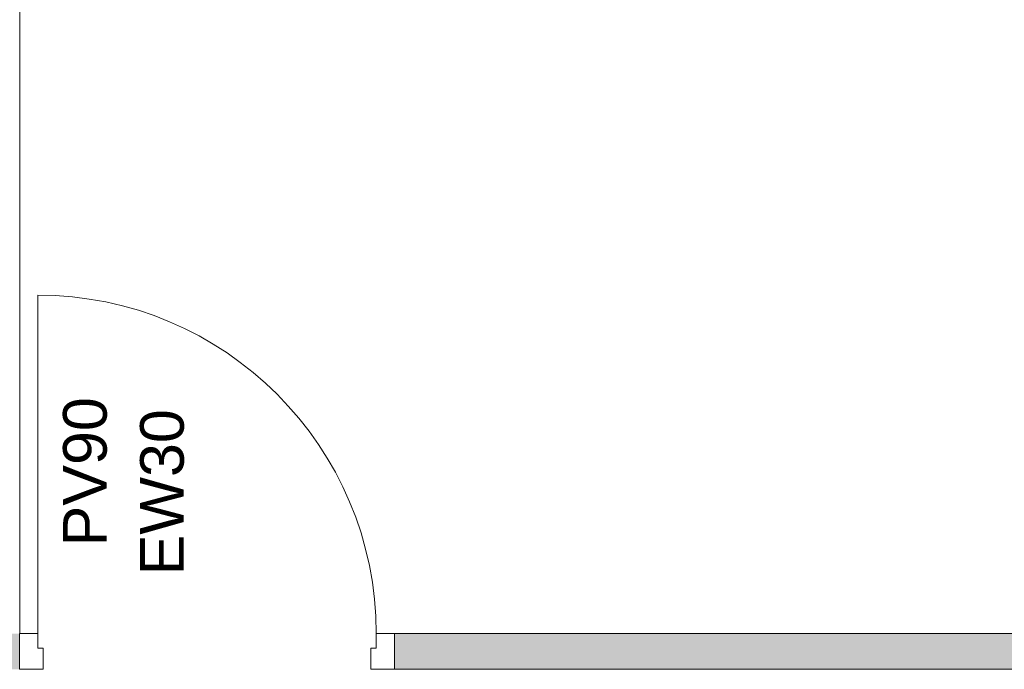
# Model space of a CAD drawing. Header units: millimetres. Extents: x -15787 to 43305, y -34460 to 16025.
# Tile 36 of 44: x 9220 to 11925, y 1962 to 3747. Entities that reach past the tile are written whole.
import ezdxf

# ---------------------------------------------------------------- set-up
doc = ezdxf.new("R2010")
doc.units = ezdxf.units.MM
for name, color, linetype, lineweight in [('A-ANNO-NOTE', 131, 'Continuous', 9), ('A-DOOR', 31, 'Continuous', 13), ('A-DOOR-FRAM', 31, 'Continuous', 13), ('A-FLOR', 192, 'Continuous', 9), ('A-WALL-PATT', 111, 'Continuous', 9), ('I-WALL', 2, 'Continuous', 9)]:
    doc.layers.add(name, color=color, linetype=linetype, lineweight=lineweight)
doc.styles.add('Arial', font='arial.ttf', dxfattribs={"height": 120})

# ---------------------------------------------------------------- blocks, each defined once
blk = doc.blocks.new('PINT_ plein-vitré - P90 vitré-8161177-RDC_Réseaux')
at = {"layer": 'A-DOOR', "color": 23}
blk.add_line((-465, 979), (-465, 49), dxfattribs=at)
blk.add_arc((-465, 49), 930, 360, 90, dxfattribs=at)
at = {"layer": 'A-DOOR-FRAM', "color": 23}
for p, q in [((-515, 49), (-465, 49)), ((-515, -49), (-515, 49)), ((-465, 49), (-465, 9)), ((465, 49), (515, 49)), ((465, 9), (465, 49)), ((515, 49), (515, -49)), ((-465, 9), (-450, 9)), ((-450, 9), (-450, -49)), ((450, -49), (450, 9)), ((450, 9), (465, 9)), ((-450, -49), (-515, -49)), ((515, -49), (450, -49))]:
    blk.add_line(p, q, dxfattribs=at)

msp = doc.modelspace()

# ---------------------------------------------------------------- hatches: boundary and pattern name
at = {"layer": 'A-WALL-PATT'}
h = msp.add_hatch(color=30, dxfattribs=at)
h.paths.add_polyline_path([(18295.7, 1962.5), (18295.7, 2060.5), (18165.7, 2060.5), (18165.7, 1962.5)])
h.paths.add_polyline_path([(17103, 1962.5), (17135.7, 1962.5), (17135.7, 2060.5), (16555, 2060.5), (16555, 1962.5), (17005, 1962.5)])
h.paths.add_polyline_path([(15525, 1962.5), (15525, 2060.5), (10249.9, 2060.5), (10249.9, 1962.5), (14351.2, 1962.5)])
h.paths.add_polyline_path([(9219.9, 1962.5), (9219.9, 2060.5), (8772.7, 2060.5), (8772.7, 1962.5)])

# ---------------------------------------------------------------- linework, layer by layer
at = {"layer": 'A-FLOR', "color": 30}
msp.add_line((9220.7, 2060.5), (9220.7, 7069.4), dxfattribs=at)
at = {"layer": 'I-WALL', "color": 23, "lineweight": 13}
for p, q in [((15525, 2060.5), (10249.9, 2060.5)), ((10249.9, 2060.5), (10249.9, 1962.5)), ((10249.9, 1962.5), (15525, 1962.5))]:
    msp.add_line(p, q, dxfattribs=at)

# ---------------------------------------------------------------- block references
at = {"layer": 'A-DOOR', "color": 23}
msp.add_blockref('PINT_ plein-vitré - P90 vitré-8161177-RDC_Réseaux', (9734.9, 2011.5), dxfattribs=at)

# ---------------------------------------------------------------- next in the draw order: texts
at = {"layer": 'A-ANNO-NOTE', "color": 30, "char_height": 120, "attachment_point": 1, "rotation": 90, "style": 'Arial', "bg_fill": 3, "box_fill_scale": 1.25, "bg_fill_color": 256, "bg_fill_true_color": 13158600, "bg_fill_transparency": 0}
for s, insert, width in [('PV90', (9339.4, 2300.1), 513.08), ('EW30', (9551.1, 2220.7), 609.282)]:
    msp.add_mtext(s, dxfattribs=dict(at, insert=insert, width=width))

doc.saveas('drawing.dxf')
